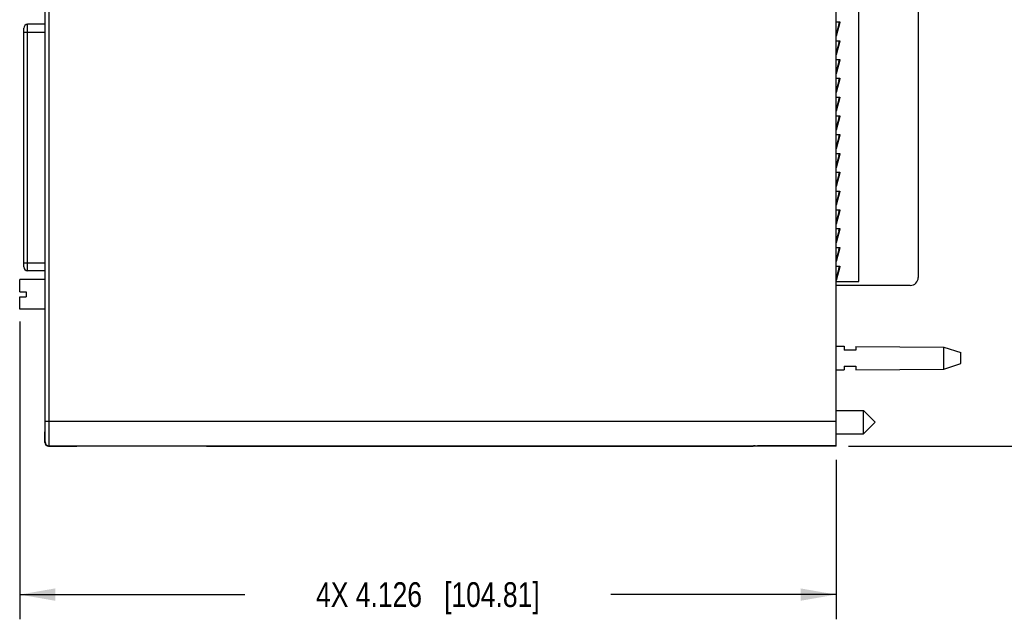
# Model space of a CAD drawing. Header units: inches. Extents: x 0 to 22, y 0 to 17.
# Tile 3 of 23: x 7.9 to 12.9, y 5.1 to 8.2. Entities that reach past the tile are written whole.
import ezdxf

# ---------------------------------------------------------------- set-up
doc = ezdxf.new("R2010")
doc.units = ezdxf.units.IN
doc.header["$LTSCALE"] = 1.21
doc.header["$MEASUREMENT"] = 0
doc.layers.get('0').update_dxf_attribs({"linetype": 'CONTINUOUS'})
doc.layers.add('DIMENSIONS', color=7, linetype='CONTINUOUS')
doc.styles.get("Standard").update_dxf_attribs({"font": 'txt', "width": 0.8})
doc.dimstyles.new('DIMSTYLE_2', dxfattribs={"dimtxt": 0.125, "dimasz": 0.18, "dimexe": 0.18, "dimexo": 0.0625, "dimgap": 0.09, "dimtad": 0, "dimtih": 1, "dimtoh": 1, "dimdec": 3, "dimzin": 4, "dimdsep": 46, "dimtxsty": 'STANDARD', "dimblk": '_FILLED', "dimblk1": '_FILLED', "dimblk2": '_FILLED', "dimcen": 0.09, "dimadec": 0, "dimazin": 0, "dimtp": 0.01, "dimtm": 0.01, "dimtfac": 1, "dimtdec": 3, "dimtofl": 0, "dimtmove": 0, "dimatfit": 3, "dimldrblk": '_FILLED', "dimfxl": 1, "dimtolj": 1, "dimtzin": 4, "dimarcsym": 0})

# ---------------------------------------------------------------- blocks, each defined once
blk = doc.blocks.new('_FILLED')
at = {"color": 0, "linetype": 'BYBLOCK'}
blk.add_solid([(0, 0), (-1, 0.174), (-1, -0.174)], dxfattribs=at)
blk = doc.blocks.new('*D12')
at = {"layer": 'DIMENSIONS', "color": 2, "linetype": 'CONTINUOUS'}
for p, q in [((7.909, 6.6436), (7.909, 5.1371)), ((12.0353, 5.9433), (12.0353, 5.1371)), ((7.909, 5.2621), (9.0471, 5.2621)), ((12.0353, 5.2621), (10.8971, 5.2621))]:
    blk.add_line(p, q, dxfattribs=at)
at = {"layer": 'DIMENSIONS', "color": 2, "linetype": 'CONTINUOUS', "xscale": 0.18, "yscale": 0.18, "zscale": 0.18, "rotation": 180}
blk.add_blockref('_FILLED', (7.909, 5.2621), dxfattribs=at)
at = {"layer": 'DIMENSIONS', "color": 2, "linetype": 'CONTINUOUS', "xscale": 0.18, "yscale": 0.18, "zscale": 0.18}
blk.add_blockref('_FILLED', (12.0353, 5.2621), dxfattribs=at)
at = {"layer": 'DIMENSIONS', "color": 2, "linetype": 'CONTINUOUS', "insert": (9.9721, 5.3246), "char_height": 0.125, "width": 1.725, "attachment_point": 2, "line_spacing_factor": 0.9}
blk.add_mtext('4X 4.126{\\Ftxt.shx;\\W1.000000;\\H0.125000; }[104.81]', dxfattribs=at)
blk = doc.blocks.new('*D18')
at = {"layer": 'DIMENSIONS', "color": 2, "linetype": 'CONTINUOUS'}
for p, q in [((12.0978, 11.0775), (13.7903, 11.0775)), ((13.6653, 11.0775), (13.6653, 8.67)), ((13.6653, 6.0125), (13.6653, 8.42)), ((12.0978, 6.0125), (13.7903, 6.0125))]:
    blk.add_line(p, q, dxfattribs=at)
at = {"layer": 'DIMENSIONS', "color": 2, "linetype": 'CONTINUOUS', "xscale": 0.18, "yscale": 0.18, "zscale": 0.18}
for p, rotation in [((13.6653, 11.0775), 90), ((13.6653, 6.0125), 270)]:
    blk.add_blockref('_FILLED', p, dxfattribs=dict(at, rotation=rotation))
at = {"layer": 'DIMENSIONS', "color": 2, "linetype": 'CONTINUOUS', "insert": (13.6653, 8.6075), "char_height": 0.125, "width": 1.425, "attachment_point": 2, "line_spacing_factor": 0.9}
blk.add_mtext('5.065{\\Ftxt.shx;\\W1.000000;\\H0.125000; }[128.65]', dxfattribs=at)

msp = doc.modelspace()

# ---------------------------------------------------------------- linework, layer by layer
at = {"color": 7, "linetype": 'CONTINUOUS'}
for p, q in [((12.0353, 6.0125), (12.0353, 11.0775)), ((8.0379, 6.1362), (8.0379, 10.9539)), ((12.1503, 6.8456), (12.1503, 10.2456)), ((12.4503, 8.6436), (12.4503, 6.8656)), ((7.9295, 6.9197), (7.9295, 8.1264)), ((8.0379, 8.1461), (7.9492, 8.1461)), ((12.0353, 8.1581), (12.0548, 8.1581)), ((12.0525, 8.1558), (12.0353, 8.0988)), ((12.0545, 8.1552), (12.0353, 8.0861)), ((12.0545, 8.1552), (12.0353, 8.0919)), ((12.0526, 8.1559), (12.0525, 8.1558)), ((12.0525, 8.1558), (12.0545, 8.1552)), ((12.0529, 8.1581), (12.0526, 8.1559)), ((12.0545, 8.1554), (12.0545, 8.1552)), ((12.0353, 8.0631), (12.0548, 8.0631)), ((12.0529, 8.0631), (12.0526, 8.0609)), ((12.0525, 8.0608), (12.0353, 8.0038)), ((12.0545, 8.0602), (12.0353, 7.9911)), ((12.0545, 8.0602), (12.0353, 7.9969)), ((12.0526, 8.0609), (12.0525, 8.0608)), ((12.0525, 8.0608), (12.0545, 8.0602)), ((12.0545, 8.0604), (12.0545, 8.0602)), ((12.0353, 7.9681), (12.0548, 7.9681)), ((12.0525, 7.9658), (12.0353, 7.9088)), ((12.0545, 7.9652), (12.0353, 7.8961)), ((12.0545, 7.9652), (12.0353, 7.9019)), ((12.0526, 7.9659), (12.0525, 7.9658)), ((12.0525, 7.9658), (12.0545, 7.9652)), ((12.0529, 7.9681), (12.0526, 7.9659)), ((12.0545, 7.9654), (12.0545, 7.9652)), ((12.0353, 7.8731), (12.0548, 7.8731)), ((12.0525, 7.8708), (12.0353, 7.8138)), ((12.0545, 7.8702), (12.0353, 7.8011)), ((12.0545, 7.8702), (12.0353, 7.8069)), ((12.0526, 7.8709), (12.0525, 7.8708)), ((12.0525, 7.8708), (12.0545, 7.8702)), ((12.0529, 7.8731), (12.0526, 7.8709)), ((12.0545, 7.8704), (12.0545, 7.8702)), ((12.0353, 7.7781), (12.0548, 7.7781)), ((12.0525, 7.7758), (12.0353, 7.7188)), ((12.0545, 7.7752), (12.0353, 7.7061)), ((12.0545, 7.7752), (12.0353, 7.7119)), ((12.0526, 7.7759), (12.0525, 7.7758)), ((12.0525, 7.7758), (12.0545, 7.7752)), ((12.0529, 7.7781), (12.0526, 7.7759)), ((12.0545, 7.7754), (12.0545, 7.7752)), ((12.0353, 7.6831), (12.0548, 7.6831)), ((12.0525, 7.6808), (12.0353, 7.6238)), ((12.0545, 7.6802), (12.0353, 7.6111)), ((12.0545, 7.6802), (12.0353, 7.6169)), ((12.0526, 7.6809), (12.0525, 7.6808)), ((12.0525, 7.6808), (12.0545, 7.6802)), ((12.0529, 7.6831), (12.0526, 7.6809)), ((12.0545, 7.6804), (12.0545, 7.6802)), ((12.0353, 7.5881), (12.0548, 7.5881)), ((12.0525, 7.5858), (12.0353, 7.5288)), ((12.0545, 7.5852), (12.0353, 7.5161)), ((12.0545, 7.5852), (12.0353, 7.5219)), ((12.0526, 7.5859), (12.0525, 7.5858)), ((12.0525, 7.5858), (12.0545, 7.5852)), ((12.0529, 7.5881), (12.0526, 7.5859)), ((12.0545, 7.5854), (12.0545, 7.5852)), ((12.0353, 7.4931), (12.0548, 7.4931)), ((12.0525, 7.4908), (12.0353, 7.4338)), ((12.0545, 7.4902), (12.0353, 7.4211)), ((12.0545, 7.4902), (12.0353, 7.4269)), ((12.0526, 7.4909), (12.0525, 7.4908)), ((12.0525, 7.4908), (12.0545, 7.4902)), ((12.0529, 7.4931), (12.0526, 7.4909)), ((12.0545, 7.4904), (12.0545, 7.4902)), ((12.0353, 7.3981), (12.0548, 7.3981)), ((12.0525, 7.3958), (12.0353, 7.3388)), ((12.0545, 7.3952), (12.0353, 7.3261)), ((12.0545, 7.3952), (12.0353, 7.3319)), ((12.0526, 7.3959), (12.0525, 7.3958)), ((12.0525, 7.3958), (12.0545, 7.3952)), ((12.0529, 7.3981), (12.0526, 7.3959)), ((12.0545, 7.3954), (12.0545, 7.3952)), ((12.0353, 7.3031), (12.0548, 7.3031)), ((12.0525, 7.3008), (12.0353, 7.2438)), ((12.0545, 7.3002), (12.0353, 7.2311)), ((12.0545, 7.3002), (12.0353, 7.2369)), ((12.0526, 7.3009), (12.0525, 7.3008)), ((12.0525, 7.3008), (12.0545, 7.3002)), ((12.0529, 7.3031), (12.0526, 7.3009)), ((12.0545, 7.3004), (12.0545, 7.3002)), ((12.0353, 7.2081), (12.0548, 7.2081)), ((12.0525, 7.2058), (12.0353, 7.1488)), ((12.0545, 7.2052), (12.0353, 7.1361)), ((12.0545, 7.2052), (12.0353, 7.1419)), ((12.0526, 7.2059), (12.0525, 7.2058)), ((12.0525, 7.2058), (12.0545, 7.2052)), ((12.0529, 7.2081), (12.0526, 7.2059)), ((12.0545, 7.2054), (12.0545, 7.2052)), ((12.0353, 7.1131), (12.0548, 7.1131)), ((12.0525, 7.1108), (12.0353, 7.0538)), ((12.0545, 7.1102), (12.0353, 7.0411)), ((12.0545, 7.1102), (12.0353, 7.0469)), ((12.0526, 7.1109), (12.0525, 7.1108)), ((12.0525, 7.1108), (12.0545, 7.1102)), ((12.0529, 7.1131), (12.0526, 7.1109)), ((12.0545, 7.1104), (12.0545, 7.1102)), ((12.0353, 7.0181), (12.0548, 7.0181)), ((12.0529, 7.0181), (12.0526, 7.0159)), ((12.0525, 7.0158), (12.0353, 6.9588)), ((12.0545, 7.0152), (12.0353, 6.9461)), ((12.0545, 7.0152), (12.0353, 6.9519)), ((12.0526, 7.0159), (12.0525, 7.0158)), ((12.0525, 7.0158), (12.0545, 7.0152)), ((12.0545, 7.0154), (12.0545, 7.0152)), ((12.0353, 6.9231), (12.0548, 6.9231)), ((12.0525, 6.9208), (12.0353, 6.8638)), ((12.0545, 6.9202), (12.0353, 6.8511)), ((12.0545, 6.9202), (12.0353, 6.8569)), ((12.0526, 6.9209), (12.0525, 6.9208)), ((12.0525, 6.9208), (12.0545, 6.9202)), ((12.0529, 6.9231), (12.0526, 6.9209)), ((12.0545, 6.9204), (12.0545, 6.9202)), ((8.0379, 6.9), (7.9492, 6.9)), ((7.909, 6.7937), (7.909, 6.8557)), ((8.0379, 6.8557), (7.909, 6.8557)), ((12.0353, 6.8456), (12.1503, 6.8456)), ((12.4103, 6.8256), (12.0353, 6.8256)), ((7.909, 6.7937), (7.9425, 6.7937)), ((7.909, 6.7061), (7.909, 6.7681)), ((7.909, 6.7681), (7.9425, 6.7681)), ((7.9425, 6.7937), (7.9425, 6.7681)), ((8.0379, 6.7061), (7.909, 6.7061)), ((12.0353, 6.5181), (12.0753, 6.5178)), ((12.0753, 6.5178), (12.0753, 6.4981)), ((12.1353, 6.4981), (12.0753, 6.4981)), ((12.1353, 6.5173), (12.5791, 6.5141)), ((12.1353, 6.5173), (12.1353, 6.4981)), ((12.5791, 6.5141), (12.6653, 6.4861)), ((12.5791, 6.4021), (12.5791, 6.5141)), ((12.6653, 6.4301), (12.6653, 6.4861)), ((12.5791, 6.4021), (12.6653, 6.4301)), ((12.0353, 6.398), (12.0753, 6.3983)), ((12.0753, 6.4181), (12.1353, 6.4181)), ((12.0753, 6.4181), (12.0753, 6.3983)), ((12.1353, 6.4181), (12.1353, 6.3988)), ((12.1353, 6.3988), (12.5791, 6.4021)), ((12.0353, 6.1931), (12.1735, 6.1931)), ((12.1735, 6.1931), (12.2325, 6.1341)), ((12.1735, 6.075), (12.1735, 6.1931)), ((12.1735, 6.075), (12.2325, 6.1341)), ((8.0353, 6.086), (8.0375, 6.0882)), ((8.0353, 6.0321), (8.0353, 6.086)), ((12.0353, 6.075), (12.1735, 6.075)), ((8.0553, 6.0121), (8.1803, 6.0121)), ((8.1803, 6.0121), (8.1812, 6.013)), ((8.1812, 6.013), (8.1812, 6.013)), ((8.3062, 6.0141), (8.7443, 6.0141)), ((8.8693, 6.013), (8.8693, 6.013)), ((8.8693, 6.013), (8.8703, 6.0121)), ((8.8703, 6.0121), (11.6153, 6.0121)), ((11.6173, 6.0142), (11.6153, 6.0121)), ((11.6255, 6.0143), (11.6373, 6.0144)), ((12.0353, 6.0125), (11.6355, 6.0125)), ((12.0353, 6.0144), (11.6373, 6.0144))]:
    msp.add_line(p, q, dxfattribs=at)
at = {"color": 9, "linetype": 'CONTINUOUS'}
for p, q in [((8.0384, 6.1393), (8.0384, 10.9508)), ((8.0584, 6.1393), (8.0584, 10.9508)), ((7.9492, 6.9), (7.9492, 8.1461)), ((12.0496, 8.146), (12.0529, 8.1581)), ((7.9295, 8.1067), (8.0379, 8.1067)), ((12.0496, 8.051), (12.0529, 8.0631)), ((12.0496, 7.956), (12.0529, 7.9681)), ((12.0496, 7.861), (12.0529, 7.8731)), ((12.0496, 7.766), (12.0529, 7.7781)), ((12.0496, 7.671), (12.0529, 7.6831)), ((12.0496, 7.576), (12.0529, 7.5881)), ((12.0496, 7.481), (12.0529, 7.4931)), ((12.0496, 7.386), (12.0529, 7.3981)), ((12.0496, 7.291), (12.0529, 7.3031)), ((12.0496, 7.196), (12.0529, 7.2081)), ((12.0496, 7.101), (12.0529, 7.1131)), ((12.0496, 7.006), (12.0529, 7.0181)), ((7.9295, 6.9394), (8.0379, 6.9394)), ((12.0496, 6.911), (12.0529, 6.9231)), ((8.0384, 6.1393), (12.0353, 6.1393)), ((8.0353, 6.0321), (8.0375, 6.0343)), ((8.0553, 6.0121), (8.0575, 6.0143)), ((8.0575, 6.0143), (11.6255, 6.0143)), ((11.6355, 6.0125), (11.6355, 6.0144))]:
    msp.add_line(p, q, dxfattribs=at)
at = {"color": 7, "linetype": 'CONTINUOUS'}
for centre, radius, start, end in [((7.9492, 8.1264), 0.0197, 90, 180), ((7.9492, 6.9197), 0.0197, 180, 270), ((12.4103, 6.8656), 0.04, 270, 360), ((8.2889, 5.844), 0.2001, 122.4952, 122.8801), ((8.2889, 5.844), 0.2001, 122.2935, 122.4952), ((8.7616, 5.844), 0.2001, 57.5048, 57.7065), ((8.7616, 5.844), 0.2001, 57.1199, 57.5048)]:
    msp.add_arc(centre, radius, start, end, dxfattribs=at)
at = {"color": 9, "linetype": 'CONTINUOUS'}
msp.add_arc((8.0575, 6.0343), 0.02, 180.0052, 269.9948, dxfattribs=at)
at = {"color": 7, "linetype": 'CONTINUOUS'}
for centre, major_axis, ratio, start_param, end_param in [((8.0375, 6.1362), (0, 0.048), 0.008727, -3.132866, -1.570796), ((8.0553, 6.0321), (0.0141, 0.0141), 0.999924, -3.926953, -2.356233), ((11.6355, 6.0123), (0.02, 0), 0.008727, 1.570796, 3.132866), ((11.6373, 6.0141), (0.02, 0), 0.008727, 2.206691, 3.132866)]:
    msp.add_ellipse(centre, major_axis=major_axis, ratio=ratio, start_param=start_param, end_param=end_param, dxfattribs=at)
for points, knots in [([(12.0548, 8.1581), (12.0548, 8.1578), (12.0548, 8.1574), (12.0548, 8.1567), (12.0547, 8.1561), (12.0546, 8.1556), (12.0545, 8.1554)], [0, 0, 0, 0, 0.251927, 0.502277, 0.751444, 1, 1, 1, 1]), ([(12.0548, 8.0631), (12.0548, 8.0628), (12.0548, 8.0624), (12.0548, 8.0617), (12.0547, 8.0611), (12.0546, 8.0606), (12.0545, 8.0604)], [0, 0, 0, 0, 0.251927, 0.502277, 0.751444, 1, 1, 1, 1]), ([(12.0548, 7.9681), (12.0548, 7.9678), (12.0548, 7.9674), (12.0548, 7.9667), (12.0547, 7.9661), (12.0546, 7.9656), (12.0545, 7.9654)], [0, 0, 0, 0, 0.251927, 0.502277, 0.751444, 1, 1, 1, 1]), ([(12.0548, 7.8731), (12.0548, 7.8728), (12.0548, 7.8724), (12.0548, 7.8717), (12.0547, 7.8711), (12.0546, 7.8706), (12.0545, 7.8704)], [0, 0, 0, 0, 0.251927, 0.502277, 0.751444, 1, 1, 1, 1]), ([(12.0548, 7.7781), (12.0548, 7.7778), (12.0548, 7.7774), (12.0548, 7.7767), (12.0547, 7.7761), (12.0546, 7.7756), (12.0545, 7.7754)], [0, 0, 0, 0, 0.251927, 0.502277, 0.751444, 1, 1, 1, 1]), ([(12.0548, 7.6831), (12.0548, 7.6828), (12.0548, 7.6824), (12.0548, 7.6817), (12.0547, 7.6811), (12.0546, 7.6806), (12.0545, 7.6804)], [0, 0, 0, 0, 0.251927, 0.502277, 0.751444, 1, 1, 1, 1]), ([(12.0548, 7.5881), (12.0548, 7.5878), (12.0548, 7.5874), (12.0548, 7.5867), (12.0547, 7.5861), (12.0546, 7.5856), (12.0545, 7.5854)], [0, 0, 0, 0, 0.251927, 0.502277, 0.751444, 1, 1, 1, 1]), ([(12.0548, 7.4931), (12.0548, 7.4928), (12.0548, 7.4924), (12.0548, 7.4917), (12.0547, 7.4911), (12.0546, 7.4906), (12.0545, 7.4904)], [0, 0, 0, 0, 0.251927, 0.502277, 0.751444, 1, 1, 1, 1]), ([(12.0548, 7.3981), (12.0548, 7.3978), (12.0548, 7.3974), (12.0548, 7.3967), (12.0547, 7.3961), (12.0546, 7.3956), (12.0545, 7.3954)], [0, 0, 0, 0, 0.251927, 0.502277, 0.751444, 1, 1, 1, 1]), ([(12.0548, 7.3031), (12.0548, 7.3028), (12.0548, 7.3024), (12.0548, 7.3017), (12.0547, 7.3011), (12.0546, 7.3006), (12.0545, 7.3004)], [0, 0, 0, 0, 0.251927, 0.502277, 0.751444, 1, 1, 1, 1]), ([(12.0548, 7.2081), (12.0548, 7.2078), (12.0548, 7.2074), (12.0548, 7.2067), (12.0547, 7.2061), (12.0546, 7.2056), (12.0545, 7.2054)], [0, 0, 0, 0, 0.251927, 0.502277, 0.751444, 1, 1, 1, 1]), ([(12.0548, 7.1131), (12.0548, 7.1128), (12.0548, 7.1124), (12.0548, 7.1117), (12.0547, 7.1111), (12.0546, 7.1106), (12.0545, 7.1104)], [0, 0, 0, 0, 0.251927, 0.502277, 0.751444, 1, 1, 1, 1]), ([(12.0548, 7.0181), (12.0548, 7.0178), (12.0548, 7.0174), (12.0548, 7.0167), (12.0547, 7.0161), (12.0546, 7.0156), (12.0545, 7.0154)], [0, 0, 0, 0, 0.251927, 0.502277, 0.751444, 1, 1, 1, 1]), ([(12.0548, 6.9231), (12.0548, 6.9228), (12.0548, 6.9224), (12.0548, 6.9217), (12.0547, 6.9211), (12.0546, 6.9206), (12.0545, 6.9204)], [0, 0, 0, 0, 0.251927, 0.502277, 0.751444, 1, 1, 1, 1]), ([(8.1812, 6.013), (8.1812, 6.013), (8.1812, 6.013), (8.1813, 6.013), (8.1813, 6.0131), (8.1813, 6.0131), (8.1814, 6.0131), (8.1815, 6.0131), (8.1816, 6.0131), (8.1817, 6.0131), (8.1818, 6.0131), (8.182, 6.0131), (8.1822, 6.0131), (8.1825, 6.0132), (8.1828, 6.0132), (8.1834, 6.0132), (8.184, 6.0132), (8.1846, 6.0133), (8.1854, 6.0133), (8.1862, 6.0133), (8.187, 6.0133), (8.188, 6.0134), (8.1894, 6.0134), (8.1913, 6.0134), (8.1939, 6.0135), (8.1966, 6.0135), (8.1997, 6.0136), (8.203, 6.0136), (8.2065, 6.0137), (8.2103, 6.0137), (8.2143, 6.0138), (8.2201, 6.0138), (8.2278, 6.0139), (8.2375, 6.0139), (8.248, 6.014), (8.2589, 6.014), (8.2704, 6.0141), (8.2821, 6.0141), (8.2941, 6.0141), (8.3022, 6.0141), (8.3062, 6.0141)], [0, 0, 0, 0, 0.000117, 0.000268, 0.000455, 0.000677, 0.001231, 0.001932, 0.002779, 0.003773, 0.004913, 0.006199, 0.007632, 0.00921, 0.012802, 0.016973, 0.021721, 0.027045, 0.032941, 0.039409, 0.046445, 0.054049, 0.062217, 0.080218, 0.100395, 0.122695, 0.147065, 0.173453, 0.201804, 0.232053, 0.26412, 0.297919, 0.370394, 0.448827, 0.532492, 0.620569, 0.712239, 0.806641, 0.902862, 1, 1, 1, 1]), ([(8.7443, 6.0141), (8.7483, 6.0141), (8.7564, 6.0141), (8.7684, 6.0141), (8.7801, 6.0141), (8.7916, 6.014), (8.8025, 6.014), (8.813, 6.0139), (8.8227, 6.0139), (8.8304, 6.0138), (8.8362, 6.0138), (8.8402, 6.0137), (8.844, 6.0137), (8.8475, 6.0136), (8.8508, 6.0136), (8.8539, 6.0135), (8.8567, 6.0135), (8.8592, 6.0134), (8.8611, 6.0134), (8.8625, 6.0134), (8.8635, 6.0133), (8.8643, 6.0133), (8.8651, 6.0133), (8.8659, 6.0133), (8.8665, 6.0132), (8.8671, 6.0132), (8.8677, 6.0132), (8.8681, 6.0132), (8.8683, 6.0131), (8.8685, 6.0131), (8.8687, 6.0131), (8.8688, 6.0131), (8.8689, 6.0131), (8.869, 6.0131), (8.8691, 6.0131), (8.8692, 6.0131), (8.8692, 6.0131), (8.8692, 6.013), (8.8693, 6.013), (8.8693, 6.013), (8.8693, 6.013)], [0, 0, 0, 0, 0.097138, 0.193359, 0.287761, 0.379431, 0.467509, 0.551173, 0.629606, 0.702081, 0.735881, 0.767948, 0.798197, 0.826548, 0.852935, 0.877306, 0.899606, 0.919783, 0.937784, 0.945951, 0.953555, 0.960591, 0.967058, 0.972954, 0.978278, 0.983026, 0.987198, 0.99079, 0.992368, 0.9938, 0.995087, 0.996227, 0.997221, 0.998068, 0.998768, 0.999323, 0.999545, 0.999732, 0.999883, 1, 1, 1, 1])]:
    msp.add_open_spline(points, degree=3, knots=knots, dxfattribs=at)
at = {"color": 9, "linetype": 'CONTINUOUS'}
for points, knots in [([(8.0375, 6.0343), (8.0375, 6.0343), (8.0375, 6.0343), (8.0375, 6.0343), (8.0375, 6.0343), (8.0375, 6.0344), (8.0375, 6.0344), (8.0375, 6.0345), (8.0375, 6.0345), (8.0376, 6.0346), (8.0376, 6.0348), (8.0376, 6.0349), (8.0376, 6.035), (8.0376, 6.0352), (8.0376, 6.0356), (8.0376, 6.036), (8.0377, 6.0365), (8.0377, 6.037), (8.0377, 6.0376), (8.0377, 6.0383), (8.0378, 6.039), (8.0378, 6.0398), (8.0378, 6.041), (8.0378, 6.0426), (8.0379, 6.0447), (8.0379, 6.0471), (8.038, 6.0496), (8.038, 6.0524), (8.038, 6.0553), (8.0381, 6.0585), (8.0381, 6.0619), (8.0381, 6.0654), (8.0382, 6.0691), (8.0382, 6.0744), (8.0382, 6.0814), (8.0383, 6.0902), (8.0383, 6.0994), (8.0384, 6.1091), (8.0384, 6.119), (8.0384, 6.1291), (8.0384, 6.1359), (8.0384, 6.1393)], [0, 0, 0, 0, 0.00009, 0.000214, 0.000372, 0.000567, 0.001064, 0.001705, 0.002488, 0.003415, 0.004488, 0.005709, 0.007079, 0.008597, 0.012077, 0.016147, 0.020804, 0.026044, 0.031864, 0.038259, 0.045226, 0.052761, 0.06086, 0.078732, 0.098805, 0.121022, 0.145328, 0.171664, 0.199973, 0.230196, 0.262253, 0.296066, 0.331551, 0.36863, 0.447219, 0.531065, 0.619373, 0.711312, 0.805999, 0.902537, 1, 1, 1, 1]), ([(8.0575, 6.0143), (8.0575, 6.0143), (8.0575, 6.0143), (8.0575, 6.0143), (8.0575, 6.0143), (8.0575, 6.0144), (8.0575, 6.0144), (8.0575, 6.0145), (8.0575, 6.0146), (8.0576, 6.0147), (8.0576, 6.0148), (8.0576, 6.015), (8.0576, 6.0152), (8.0576, 6.0154), (8.0576, 6.0158), (8.0576, 6.0163), (8.0577, 6.0169), (8.0577, 6.0176), (8.0577, 6.0183), (8.0577, 6.0191), (8.0578, 6.02), (8.0578, 6.0209), (8.0578, 6.0223), (8.0578, 6.0242), (8.0579, 6.0267), (8.0579, 6.0295), (8.058, 6.0325), (8.058, 6.0358), (8.058, 6.0393), (8.0581, 6.0431), (8.0581, 6.0471), (8.0581, 6.0514), (8.0582, 6.0558), (8.0582, 6.0621), (8.0582, 6.0704), (8.0583, 6.0808), (8.0583, 6.0919), (8.0584, 6.1033), (8.0584, 6.1151), (8.0584, 6.1271), (8.0584, 6.1352), (8.0584, 6.1393)], [0, 0, 0, 0, 0.000085, 0.000203, 0.000356, 0.000545, 0.001031, 0.001665, 0.002446, 0.003375, 0.004452, 0.005676, 0.007049, 0.008568, 0.01205, 0.016119, 0.020774, 0.026012, 0.03183, 0.038224, 0.045191, 0.052726, 0.060826, 0.078697, 0.098763, 0.120976, 0.145282, 0.171625, 0.199941, 0.230162, 0.262218, 0.296031, 0.331521, 0.368604, 0.44719, 0.531041, 0.619358, 0.7113, 0.805992, 0.902532, 1, 1, 1, 1])]:
    msp.add_open_spline(points, degree=3, knots=knots, dxfattribs=at)

# ---------------------------------------------------------------- dimensions: what is measured, and where the dimension line sits
at = {"layer": 'DIMENSIONS', "color": 2, "linetype": 'CONTINUOUS'}
dim = msp.add_linear_dim(base=(13.6653, 6.0125), p1=(12.0978, 11.0775), p2=(12.0978, 6.0125), angle=270, dimstyle='DIMSTYLE_2', dxfattribs=at)
dim.commit()
dim.dimension.update_dxf_attribs({"geometry": '*D18', "text_midpoint": (13.5153, 8.545), "dimtype": 160})
dim = msp.add_linear_dim(base=(12.0353, 5.2621), p1=(7.909, 6.6436), p2=(12.0353, 5.9433), text='4X <>', dimstyle='DIMSTYLE_2', dxfattribs=at)
dim.commit()
dim.dimension.update_dxf_attribs({"geometry": '*D12', "text_midpoint": (9.8721, 5.2621), "dimtype": 160})

doc.saveas('drawing.dxf')
